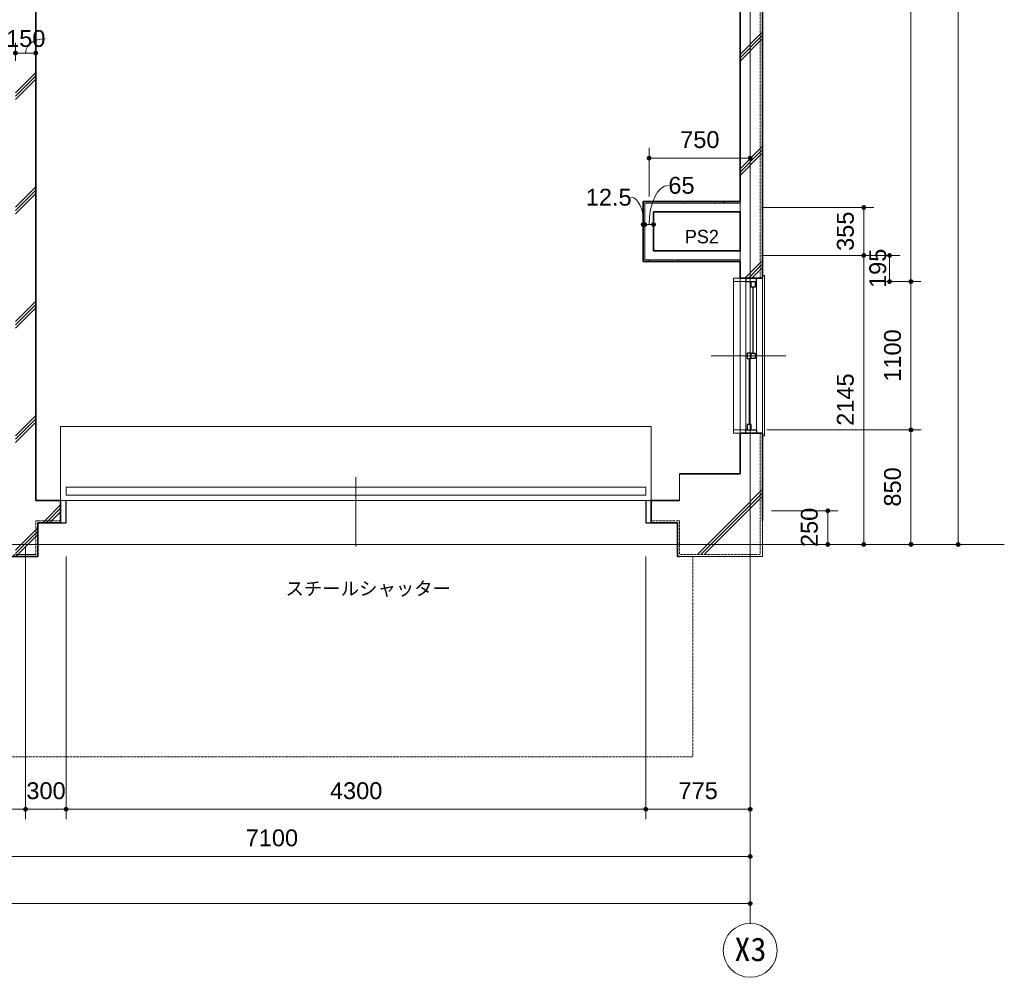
# Model space of a CAD drawing. Header units: millimetres. Extents: x -6159 to 97970, y -8550 to 14941.
# Tile 4 of 37: x 2674 to 9978, y -8139 to -1033. Entities that reach past the tile are written whole.
import ezdxf

# ---------------------------------------------------------------- set-up
doc = ezdxf.new("R2010")
doc.units = ezdxf.units.MM
doc.linetypes.add('1TS06', pattern=[31.5, 30, -0.75, 0, -0.75])
doc.linetypes.add('HA02', pattern=[2.25, 1.5, -0.75])
for name, color, linetype, lineweight in [('A-ANNO-DIMS', 211, 'Continuous', 9), ('A-ANNO-DIMS-50', 211, 'Continuous', 9), ('A-AREA-IDEN', 2, 'Continuous', 9), ('A-DETL-HDLN', 90, 'HA02', 18), ('A-DETL-THIN', 151, 'Continuous', 18), ('A-DOOR', 31, 'Continuous', 18), ('A-DOOR-FRAM', 31, 'Continuous', 25), ('A-GLAZ', 151, 'Continuous', 18), ('A-WALL', 113, 'Continuous', 18), ('A-WALL-PATT', 111, 'Continuous', 35), ('G-ANNO-TEXT', 231, 'Continuous', 9), ('S-GRID', 1, 'Continuous', 9), ('S-GRID-IDEN', 1, 'Continuous', 9)]:
    doc.layers.add(name, color=color, linetype=linetype, lineweight=lineweight)
doc.styles.add('Arial', font='arial.ttf', dxfattribs={"height": 125})
doc.styles.add('Microsoft YaHei', font='Microsoft YaHei.ttf', dxfattribs={"height": 100})
doc.styles.add('MS UI Gothic', font='MS UI Gothic.ttf', dxfattribs={"height": 100})
doc.styles.add('ＭＳ ゴシック', font='MS Gothic.ttf', dxfattribs={"height": 175})
doc.dimstyles.new('点線_-_2_5_mm', dxfattribs={"dimscale": 304.8, "dimtxt": 127.532425, "dimasz": 0.328084, "dimexe": 0.246063, "dimexo": 0.246063, "dimgap": 0.123031, "dimtad": 1, "dimdec": 1, "dimrnd": 0.1, "dimdsep": 46, "dimtxsty": 'Arial', "dimblk1": 'DOTSMALL', "dimblk2": 'DOTSMALL', "dimsah": 1, "dimcen": 0.09, "dimazin": 0, "dimtfac": 1, "dimtdec": 4, "dimtix": 1, "dimtmove": 0, "dimatfit": 3, "dimfxl": 1, "dimtvp": 1, "dimtolj": 1, "dimtzin": 0, "dimarcsym": 2})
doc.dimstyles.new('点線_-_2_5_mm_1', dxfattribs={"dimscale": 304.8, "dimtxt": 127.532425, "dimasz": 0.328084, "dimexe": 0.246063, "dimexo": 0.246063, "dimgap": 0.123031, "dimtad": 1, "dimdec": 1, "dimrnd": 0.1, "dimdsep": 46, "dimtxsty": 'Arial', "dimblk1": 'DOTSMALL', "dimblk2": 'DOTSMALL', "dimsah": 1, "dimcen": 0.09, "dimazin": 0, "dimtfac": 1, "dimtdec": 4, "dimtix": 1, "dimtmove": 2, "dimatfit": 3, "dimfxl": 1, "dimtvp": 1, "dimtolj": 1, "dimtzin": 0, "dimarcsym": 2})
doc.dimstyles.new('点線_-_2_5_mm_2', dxfattribs={"dimscale": 304.8, "dimtxt": 127.532425, "dimasz": 0.328084, "dimexe": 0.246063, "dimexo": 0.246063, "dimgap": 0.123031, "dimtad": 1, "dimdec": 1, "dimrnd": 0.1, "dimdsep": 46, "dimtxsty": 'Arial', "dimblk1": 'DOTSMALL', "dimblk2": 'DOTSMALL', "dimsah": 1, "dimcen": 0.09, "dimazin": 0, "dimtfac": 1, "dimtdec": 4, "dimtix": 1, "dimtmove": 1, "dimatfit": 3, "dimfxl": 1, "dimtvp": 1, "dimtolj": 1, "dimtzin": 0, "dimarcsym": 2})
pattern_1 = [(45, (0, 0), (-424.264, 424.264), []), (45, (25, 0), (-424.264, 424.264), []), (45, (-25, 0), (-424.264, 424.264), [])]
pattern_2 = [(0, (0, 0), (406.4, 101.6), [16.764, -288.036, 16.764, -288.036, -1625.6]), (0, (0, 0), (406.4, 101.6), [-609.6, 16.764, -592.836, 16.764, -288.036, -711.2]), (0, (0, 0), (406.4, 101.6), [-1524, 16.764, -186.436, 16.764, -491.236]), (120, (152.4, 50.8), (-291.1882, 301.1527), [16.764, -288.036, 16.764, -288.036, -1625.6]), (120, (152.4, 50.8), (-291.1882, 301.1527), [-609.6, 16.764, -592.836, 16.764, -288.036, -711.2]), (120, (152.4, 50.8), (-291.1882, 301.1527), [-1524, 16.764, -186.436, 16.764, -491.236]), (240, (203.2, 254), (-115.2118, -402.7527), [16.764, -288.036, 16.764, -288.036, -1625.6]), (240, (203.2, 254), (-115.2118, -402.7527), [-609.6, 16.764, -592.836, 16.764, -288.036, -711.2]), (240, (203.2, 254), (-115.2118, -402.7527), [-1524, 16.764, -186.436, 16.764, -491.236])]

# ---------------------------------------------------------------- blocks, each defined once
blk = doc.blocks.new('引違い腰窓_2枚 - W1100H1200-523107-印刷用1FL')
at = {"layer": 'A-GLAZ'}
for p, q in [((0, 257.5), (0, -297.5)), ((-595, 97.5), (595, 97.5)), ((-595, 82.5), (-595, 97.5)), ((595, 97.5), (595, 82.5)), ((-550, 40), (550, 40)), ((-575, -40), (-575, -132.5)), ((-550, -40), (550, -40)), ((-550, -132.5), (-550, -40)), ((550, -40), (550, -132.5)), ((575, -132.5), (575, -40)), ((-550, -132.5), (-575, -132.5)), ((-575, -132.5), (-550, -132.5)), ((550, -132.5), (-550, -132.5)), ((550, -132.5), (575, -132.5))]:
    blk.add_line(p, q, dxfattribs=at)
at = {"layer": 'A-GLAZ', "lineweight": 25}
for p, q in [((-575, 40), (-575, -40)), ((-550, 40), (-575, 40)), ((-550, -40), (-550, 40)), ((-550, 30), (-510, 30)), ((-510, 0), (-550, 0)), ((-510, 30), (-510, 0)), ((-20, 15), (-510, 15)), ((-20, 0), (-20, 30)), ((-20, 30), (20, 30)), ((-20, 0), (-20, -30)), ((20, 0), (-20, 0)), ((20, 30), (20, 0)), ((20, -30), (20, 0)), ((510, 0), (510, -30)), ((550, 0), (510, 0)), ((550, -40), (550, 40)), ((550, 40), (575, 40)), ((575, 40), (575, -40)), ((-575, -40), (-550, -40)), ((-20, -30), (20, -30)), ((20, -15), (510, -15)), ((510, -30), (550, -30)), ((575, -40), (550, -40))]:
    blk.add_line(p, q, dxfattribs=at)
blk = doc.blocks.new('シャッター - W4300H2235-674949-印刷用1FL')
at = {"layer": 'A-DOOR'}
for p, q in [((-2190, 632.5), (-2190, 82.5)), ((2190, 632.5), (-2190, 632.5)), ((2190, 632.5), (2190, 82.5)), ((0, 257.5), (0, -257.5)), ((-2150, 182.5), (-2150, 122.5)), ((2150, 182.5), (-2150, 182.5)), ((2150, 122.5), (2150, 182.5)), ((2190, 82.5), (-2190, 82.5)), ((-2150, 122.5), (2150, 122.5))]:
    blk.add_line(p, q, dxfattribs=at)
at = {"layer": 'A-DOOR-FRAM'}
for p, q in [((-2150, -82.5), (-2150, 82.5)), ((2150, 82.5), (2150, -82.5)), ((-2190, -82.5), (-2150, -82.5)), ((2150, -82.5), (2190, -82.5))]:
    blk.add_line(p, q, dxfattribs=at)
blk = doc.blocks.new('通芯 - 円 8mm-600091-印刷用1FL')
at = {"layer": 'S-GRID-IDEN'}
blk.add_circle((0, 0), 4, dxfattribs=at)
blk = doc.blocks.new('DIMBLOCK2-印刷用1FL')
at = {"layer": 'A-ANNO-DIMS-50', "lineweight": 35}
h = blk.add_hatch(color=256, dxfattribs=at)
edge = h.paths.add_edge_path()
edge.add_arc((993.2, -7241.1), 12.5, 0, 360)
h = blk.add_hatch(color=256, dxfattribs=at)
edge = h.paths.add_edge_path()
edge.add_arc((8093.2, -7241.1), 12.5, 0, 360)
at = {"layer": 'A-ANNO-DIMS-50'}
for p, q in [((993.2, -7241.1), (993.2, -7166.1)), ((8093.2, -7241.1), (8093.2, -7166.1)), ((993.2, -7241.1), (8093.2, -7241.1)), ((993.2, -7241.1), (993.2, -7298.4)), ((8093.2, -7241.1), (8093.2, -7298.4))]:
    blk.add_line(p, q, dxfattribs=at)
at = {"layer": 'A-ANNO-DIMS-50', "lineweight": 35}
for centre in [(993.2, -7241.1), (8093.2, -7241.1)]:
    blk.add_circle(centre, 12.5, dxfattribs=at)
at = {"layer": 'A-ANNO-DIMS-50', "color": 0, "insert": (4351, -7041.3), "char_height": 125, "width": 461.471, "attachment_point": 1, "line_spacing_factor": 0.941778, "style": 'Arial'}
blk.add_mtext('7100', dxfattribs=at)
blk = doc.blocks.new('_DotSmall')
at = {"color": 0, "linetype": 'ByBlock', "const_width": 0.5}
blk.add_lwpolyline([(-0.0625, 0, 1), (0.0625, 0, 1)], format="xyb", close=True, dxfattribs=at)
blk = doc.blocks.new('DIMBLOCK3-印刷用1FL')
at = {"layer": 'A-ANNO-DIMS-50', "lineweight": 35}
h = blk.add_hatch(color=256, dxfattribs=at)
edge = h.paths.add_edge_path()
edge.add_arc((-3706.8, -7591.1), 12.5, 0, 360)
h = blk.add_hatch(color=256, dxfattribs=at)
edge = h.paths.add_edge_path()
edge.add_arc((8093.2, -7591.1), 12.5, 0, 360)
at = {"layer": 'A-ANNO-DIMS-50'}
for p, q in [((-3706.8, -7591.1), (-3706.8, -7516.1)), ((8093.2, -7591.1), (8093.2, -7516.1)), ((-3706.8, -7591.1), (8093.2, -7591.1)), ((-3706.8, -7591.1), (-3706.8, -7648.4)), ((8093.2, -7591.1), (8093.2, -7648.4))]:
    blk.add_line(p, q, dxfattribs=at)
at = {"layer": 'A-ANNO-DIMS-50', "lineweight": 35}
for centre in [(-3706.8, -7591.1), (8093.2, -7591.1)]:
    blk.add_circle(centre, 12.5, dxfattribs=at)
at = {"layer": 'A-ANNO-DIMS-50', "color": 0, "insert": (1952.9, -7391.3), "char_height": 125, "width": 576.839, "attachment_point": 1, "line_spacing_factor": 0.941778, "style": 'Arial'}
blk.add_mtext('11800', dxfattribs=at)
blk = doc.blocks.new('DIMBLOCK13-印刷用1FL')
at = {"layer": 'A-ANNO-DIMS-50', "lineweight": 35}
h = blk.add_hatch(color=256, dxfattribs=at)
edge = h.paths.add_edge_path()
edge.add_arc((9127.1, -2781.4), 12.5, 0, 360)
h = blk.add_hatch(color=256, dxfattribs=at)
edge = h.paths.add_edge_path()
edge.add_arc((9127.1, -2976.4), 12.5, 0, 360)
at = {"layer": 'A-ANNO-DIMS-50'}
for p, q in [((9127.1, -2781.4), (8175.7, -2781.4)), ((9127.1, -2781.4), (9127.1, -2976.4)), ((9127.1, -2781.4), (9202.1, -2781.4)), ((9127.1, -2976.4), (8984.8, -2976.4)), ((9127.1, -2976.4), (9202.1, -2976.4))]:
    blk.add_line(p, q, dxfattribs=at)
at = {"layer": 'A-ANNO-DIMS-50', "lineweight": 35}
for centre in [(9127.1, -2781.4), (9127.1, -2976.4)]:
    blk.add_circle(centre, 12.5, dxfattribs=at)
at = {"layer": 'A-ANNO-DIMS-50', "color": 0, "insert": (8976.5, -3023.1), "char_height": 125, "width": 346.103, "attachment_point": 1, "rotation": 90, "line_spacing_factor": 0.941778, "style": 'Arial'}
blk.add_mtext('195', dxfattribs=at)
blk = doc.blocks.new('DIMBLOCK14-印刷用1FL')
at = {"layer": 'A-ANNO-DIMS-50', "lineweight": 35}
h = blk.add_hatch(color=256, dxfattribs=at)
edge = h.paths.add_edge_path()
edge.add_arc((7343.2, -2059.6), 12.5, 0, 360)
h = blk.add_hatch(color=256, dxfattribs=at)
edge = h.paths.add_edge_path()
edge.add_arc((8093.2, -2059.6), 12.5, 0, 360)
at = {"layer": 'A-ANNO-DIMS-50'}
for p, q in [((7343.2, -2059.6), (7343.2, -1984.6)), ((8093.2, -2059.6), (8093.2, -1984.6)), ((7343.2, -2059.6), (8093.2, -2059.6)), ((7343.2, -2059.6), (7343.2, -2345.1)), ((8093.2, -2059.6), (8093.2, -2117))]:
    blk.add_line(p, q, dxfattribs=at)
at = {"layer": 'A-ANNO-DIMS-50', "lineweight": 35}
for centre in [(7343.2, -2059.6), (8093.2, -2059.6)]:
    blk.add_circle(centre, 12.5, dxfattribs=at)
at = {"layer": 'A-ANNO-DIMS-50', "color": 0, "insert": (7574, -1859.9), "char_height": 125, "width": 346.103, "attachment_point": 1, "line_spacing_factor": 0.941778, "style": 'Arial'}
blk.add_mtext('750', dxfattribs=at)
blk = doc.blocks.new('DIMBLOCK18-印刷用1FL')
at = {"layer": 'A-ANNO-DIMS-50', "lineweight": 35}
h = blk.add_hatch(color=256, dxfattribs=at)
edge = h.paths.add_edge_path()
edge.add_arc((8668.4, -4676.4), 12.5, 0, 360)
h = blk.add_hatch(color=256, dxfattribs=at)
edge = h.paths.add_edge_path()
edge.add_arc((8668.4, -4926.4), 12.5, 0, 360)
at = {"layer": 'A-ANNO-DIMS-50'}
for p, q in [((8668.4, -4676.4), (8250.7, -4676.4)), ((8668.4, -4676.4), (8668.4, -4926.4)), ((8668.4, -4676.4), (8743.4, -4676.4)), ((8668.4, -4926.4), (8611.1, -4926.4)), ((8668.4, -4926.4), (8743.4, -4926.4))]:
    blk.add_line(p, q, dxfattribs=at)
at = {"layer": 'A-ANNO-DIMS-50', "lineweight": 35}
for centre in [(8668.4, -4676.4), (8668.4, -4926.4)]:
    blk.add_circle(centre, 12.5, dxfattribs=at)
at = {"layer": 'A-ANNO-DIMS-50', "color": 0, "insert": (8468.6, -4945.6), "char_height": 125, "width": 346.103, "attachment_point": 1, "rotation": 90, "line_spacing_factor": 0.941778, "style": 'Arial'}
blk.add_mtext('250', dxfattribs=at)
blk = doc.blocks.new('DIMBLOCK26-印刷用1FL')
at = {"layer": 'A-ANNO-DIMS-50', "lineweight": 35}
h = blk.add_hatch(color=256, dxfattribs=at)
edge = h.paths.add_edge_path()
edge.add_arc((9285.8, 1523.6), 12.5, 0, 360)
h = blk.add_hatch(color=256, dxfattribs=at)
edge = h.paths.add_edge_path()
edge.add_arc((9285.8, -2976.4), 12.5, 0, 360)
at = {"layer": 'A-ANNO-DIMS-50'}
for p, q in [((9285.8, 1523.6), (8215.7, 1523.6)), ((9285.8, 1523.6), (9285.8, -2976.4)), ((9285.8, 1523.6), (9360.8, 1523.6)), ((9285.8, -2976.4), (8984.8, -2976.4)), ((9285.8, -2976.4), (9360.8, -2976.4))]:
    blk.add_line(p, q, dxfattribs=at)
at = {"layer": 'A-ANNO-DIMS-50', "lineweight": 35}
for centre in [(9285.8, 1523.6), (9285.8, -2976.4)]:
    blk.add_circle(centre, 12.5, dxfattribs=at)
at = {"layer": 'A-ANNO-DIMS-50', "color": 0, "insert": (9086.1, -918.7), "char_height": 125, "width": 461.471, "attachment_point": 1, "rotation": 90, "line_spacing_factor": 0.941778, "style": 'Arial'}
blk.add_mtext('4500', dxfattribs=at)
blk = doc.blocks.new('DIMBLOCK27-印刷用1FL')
at = {"layer": 'A-ANNO-DIMS-50', "lineweight": 35}
h = blk.add_hatch(color=256, dxfattribs=at)
edge = h.paths.add_edge_path()
edge.add_arc((9285.8, -2976.4), 12.5, 0, 360)
h = blk.add_hatch(color=256, dxfattribs=at)
edge = h.paths.add_edge_path()
edge.add_arc((9285.8, -4076.4), 12.5, 0, 360)
at = {"layer": 'A-ANNO-DIMS-50'}
for p, q in [((9285.8, -2976.4), (8984.8, -2976.4)), ((9285.8, -2976.4), (9285.8, -4076.4)), ((9285.8, -2976.4), (9360.8, -2976.4)), ((9285.8, -4076.4), (8215.7, -4076.4)), ((9285.8, -4076.4), (9360.8, -4076.4))]:
    blk.add_line(p, q, dxfattribs=at)
at = {"layer": 'A-ANNO-DIMS-50', "lineweight": 35}
for centre in [(9285.8, -2976.4), (9285.8, -4076.4)]:
    blk.add_circle(centre, 12.5, dxfattribs=at)
at = {"layer": 'A-ANNO-DIMS-50', "color": 0, "insert": (9086.1, -3718.7), "char_height": 125, "width": 461.471, "attachment_point": 1, "rotation": 90, "line_spacing_factor": 0.941778, "style": 'Arial'}
blk.add_mtext('1100', dxfattribs=at)
blk = doc.blocks.new('DIMBLOCK28-印刷用1FL')
at = {"layer": 'A-ANNO-DIMS-50', "lineweight": 35}
h = blk.add_hatch(color=256, dxfattribs=at)
edge = h.paths.add_edge_path()
edge.add_arc((9285.8, -4076.4), 12.5, 0, 360)
h = blk.add_hatch(color=256, dxfattribs=at)
edge = h.paths.add_edge_path()
edge.add_arc((9285.8, -4926.4), 12.5, 0, 360)
at = {"layer": 'A-ANNO-DIMS-50'}
for p, q in [((9285.8, -4076.4), (8215.7, -4076.4)), ((9285.8, -4076.4), (9285.8, -4926.4)), ((9285.8, -4076.4), (9360.8, -4076.4)), ((9285.8, -4926.4), (9228.5, -4926.4)), ((9285.8, -4926.4), (9360.8, -4926.4))]:
    blk.add_line(p, q, dxfattribs=at)
at = {"layer": 'A-ANNO-DIMS-50', "lineweight": 35}
for centre in [(9285.8, -4076.4), (9285.8, -4926.4)]:
    blk.add_circle(centre, 12.5, dxfattribs=at)
at = {"layer": 'A-ANNO-DIMS-50', "color": 0, "insert": (9086.1, -4645.6), "char_height": 125, "width": 346.103, "attachment_point": 1, "rotation": 90, "line_spacing_factor": 0.941778, "style": 'Arial'}
blk.add_mtext('850', dxfattribs=at)
blk = doc.blocks.new('DIMBLOCK29-印刷用1FL')
at = {"layer": 'A-ANNO-DIMS-50', "lineweight": 35}
h = blk.add_hatch(color=256, dxfattribs=at)
edge = h.paths.add_edge_path()
edge.add_arc((9635.8, 3473.6), 12.5, 0, 360)
h = blk.add_hatch(color=256, dxfattribs=at)
edge = h.paths.add_edge_path()
edge.add_arc((9635.8, -4926.4), 12.5, 0, 360)
at = {"layer": 'A-ANNO-DIMS-50'}
for p, q in [((9635.8, 3473.6), (9578.5, 3473.6)), ((9635.8, 3473.6), (9635.8, -4926.4)), ((9635.8, 3473.6), (9710.8, 3473.6)), ((9635.8, -4926.4), (9578.5, -4926.4)), ((9635.8, -4926.4), (9710.8, -4926.4))]:
    blk.add_line(p, q, dxfattribs=at)
at = {"layer": 'A-ANNO-DIMS-50', "lineweight": 35}
for centre in [(9635.8, 3473.6), (9635.8, -4926.4)]:
    blk.add_circle(centre, 12.5, dxfattribs=at)
at = {"layer": 'A-ANNO-DIMS-50', "color": 0, "insert": (9436.1, -918.7), "char_height": 125, "width": 461.471, "attachment_point": 1, "rotation": 90, "line_spacing_factor": 0.941778, "style": 'Arial'}
blk.add_mtext('8400', dxfattribs=at)
blk = doc.blocks.new('DIMBLOCK36-印刷用1FL')
at = {"layer": 'A-ANNO-DIMS-50', "lineweight": 35}
h = blk.add_hatch(color=256, dxfattribs=at)
edge = h.paths.add_edge_path()
edge.add_arc((2643.2, -1279.9), 12.5, 0, 360)
h = blk.add_hatch(color=256, dxfattribs=at)
edge = h.paths.add_edge_path()
edge.add_arc((2793.2, -1279.9), 12.5, 0, 360)
at = {"layer": 'A-ANNO-DIMS-50'}
for p, q in [((2643.2, -1279.9), (2643.2, -1204.9)), ((2793.2, -1279.9), (2793.2, -1204.9)), ((2643.2, -1279.9), (2793.2, -1279.9)), ((2643.2, -1279.9), (2643.2, -1337.2)), ((2793.2, -1279.9), (2793.2, -1337.2))]:
    blk.add_line(p, q, dxfattribs=at)
at = {"layer": 'A-ANNO-DIMS-50', "lineweight": 35}
for centre in [(2643.2, -1279.9), (2793.2, -1279.9)]:
    blk.add_circle(centre, 12.5, dxfattribs=at)
at = {"layer": 'A-ANNO-DIMS-50'}
blk.add_ellipse((2862.4, -1279.9), major_axis=(144.2, 0), ratio=0.734582, start_param=1.570796, end_param=3.141593, dxfattribs=at)
at = {"layer": 'A-ANNO-DIMS-50', "color": 0, "insert": (2574, -1109.8), "char_height": 125, "width": 346.103, "attachment_point": 1, "line_spacing_factor": 0.941778, "style": 'Arial'}
blk.add_mtext('150', dxfattribs=at)
blk = doc.blocks.new('DIMBLOCK37-印刷用1FL')
at = {"layer": 'A-ANNO-DIMS-50', "lineweight": 35}
h = blk.add_hatch(color=256, dxfattribs=at)
edge = h.paths.add_edge_path()
edge.add_arc((7298.2, -2552.9), 12.5, 0, 360)
h = blk.add_hatch(color=256, dxfattribs=at)
edge = h.paths.add_edge_path()
edge.add_arc((7310.7, -2552.9), 12.5, 0, 360)
at = {"layer": 'A-ANNO-DIMS-50'}
for p, q in [((7298.2, -2552.9), (7298.2, -2477.9)), ((7310.7, -2552.9), (7310.7, -2477.9)), ((7298.2, -2552.9), (7310.7, -2552.9)), ((7298.2, -2552.9), (7298.2, -2610.2)), ((7310.7, -2552.9), (7310.7, -2610.2))]:
    blk.add_line(p, q, dxfattribs=at)
at = {"layer": 'A-ANNO-DIMS-50', "lineweight": 35}
for centre in [(7298.2, -2552.9), (7310.7, -2552.9)]:
    blk.add_circle(centre, 12.5, dxfattribs=at)
at = {"layer": 'A-ANNO-DIMS-50'}
blk.add_ellipse((7211.1, -2552.9), major_axis=(0, 201.3), ratio=0.463645, start_param=4.712389, end_param=6.283185, dxfattribs=at)
at = {"layer": 'A-ANNO-DIMS-50', "color": 0, "insert": (6873.7, -2287.4), "char_height": 125, "width": 404.965, "attachment_point": 1, "line_spacing_factor": 0.941778, "style": 'Arial'}
blk.add_mtext('12.5', dxfattribs=at)
blk = doc.blocks.new('DIMBLOCK38-印刷用1FL')
at = {"layer": 'A-ANNO-DIMS-50', "lineweight": 35}
h = blk.add_hatch(color=256, dxfattribs=at)
edge = h.paths.add_edge_path()
edge.add_arc((7310.7, -2552.9), 12.5, 0, 360)
h = blk.add_hatch(color=256, dxfattribs=at)
edge = h.paths.add_edge_path()
edge.add_arc((7375.7, -2552.9), 12.5, 0, 360)
at = {"layer": 'A-ANNO-DIMS-50'}
for p, q in [((7310.7, -2552.9), (7310.7, -2477.9)), ((7375.7, -2552.9), (7375.7, -2477.9)), ((7310.7, -2552.9), (7375.7, -2552.9)), ((7310.7, -2552.9), (7310.7, -2610.2)), ((7375.7, -2552.9), (7375.7, -2610.2))]:
    blk.add_line(p, q, dxfattribs=at)
at = {"layer": 'A-ANNO-DIMS-50', "lineweight": 35}
for centre in [(7310.7, -2552.9), (7375.7, -2552.9)]:
    blk.add_circle(centre, 12.5, dxfattribs=at)
at = {"layer": 'A-ANNO-DIMS-50'}
blk.add_ellipse((7486.1, -2552.9), major_axis=(0, 289.7), ratio=0.493203, start_param=0, end_param=1.570796, dxfattribs=at)
at = {"layer": 'A-ANNO-DIMS-50', "color": 0, "insert": (7486.1, -2199.1), "char_height": 125, "width": 230.736, "attachment_point": 1, "line_spacing_factor": 0.941778, "style": 'Arial'}
blk.add_mtext('65', dxfattribs=at)
blk = doc.blocks.new('DIMBLOCK48-印刷用1FL')
at = {"layer": 'A-ANNO-DIMS-50', "lineweight": 35}
h = blk.add_hatch(color=256, dxfattribs=at)
edge = h.paths.add_edge_path()
edge.add_arc((993.2, -6891.1), 12.5, 0, 360)
h = blk.add_hatch(color=256, dxfattribs=at)
edge = h.paths.add_edge_path()
edge.add_arc((2718.2, -6891.1), 12.5, 0, 360)
at = {"layer": 'A-ANNO-DIMS-50'}
for p, q in [((2718.2, -6891.1), (2718.2, -4947.5)), ((993.2, -6891.1), (993.2, -6816.1)), ((993.2, -6891.1), (2718.2, -6891.1)), ((993.2, -6891.1), (993.2, -6948.4)), ((2718.2, -6891.1), (2718.2, -6966.1))]:
    blk.add_line(p, q, dxfattribs=at)
at = {"layer": 'A-ANNO-DIMS-50', "lineweight": 35}
for centre in [(993.2, -6891.1), (2718.2, -6891.1)]:
    blk.add_circle(centre, 12.5, dxfattribs=at)
at = {"layer": 'A-ANNO-DIMS-50', "color": 0, "insert": (1663.5, -6691.3), "char_height": 125, "width": 461.471, "attachment_point": 1, "line_spacing_factor": 0.941778, "style": 'Arial'}
blk.add_mtext('1725', dxfattribs=at)
blk = doc.blocks.new('DIMBLOCK49-印刷用1FL')
at = {"layer": 'A-ANNO-DIMS-50', "lineweight": 35}
h = blk.add_hatch(color=256, dxfattribs=at)
edge = h.paths.add_edge_path()
edge.add_arc((2718.2, -6891.1), 12.5, 0, 360)
h = blk.add_hatch(color=256, dxfattribs=at)
edge = h.paths.add_edge_path()
edge.add_arc((3018.2, -6891.1), 12.5, 0, 360)
at = {"layer": 'A-ANNO-DIMS-50'}
for p, q in [((2718.2, -6891.1), (2718.2, -4947.5)), ((3018.2, -6891.1), (3018.2, -5016.4)), ((2718.2, -6891.1), (3018.2, -6891.1)), ((2718.2, -6891.1), (2718.2, -6966.1)), ((3018.2, -6891.1), (3018.2, -6966.1))]:
    blk.add_line(p, q, dxfattribs=at)
at = {"layer": 'A-ANNO-DIMS-50', "lineweight": 35}
for centre in [(2718.2, -6891.1), (3018.2, -6891.1)]:
    blk.add_circle(centre, 12.5, dxfattribs=at)
at = {"layer": 'A-ANNO-DIMS-50', "color": 0, "insert": (2724, -6691.3), "char_height": 125, "width": 346.103, "attachment_point": 1, "line_spacing_factor": 0.941778, "style": 'Arial'}
blk.add_mtext('300', dxfattribs=at)
blk = doc.blocks.new('DIMBLOCK50-印刷用1FL')
at = {"layer": 'A-ANNO-DIMS-50', "lineweight": 35}
h = blk.add_hatch(color=256, dxfattribs=at)
edge = h.paths.add_edge_path()
edge.add_arc((3018.2, -6891.1), 12.5, 0, 360)
h = blk.add_hatch(color=256, dxfattribs=at)
edge = h.paths.add_edge_path()
edge.add_arc((7318.2, -6891.1), 12.5, 0, 360)
at = {"layer": 'A-ANNO-DIMS-50'}
for p, q in [((3018.2, -6891.1), (3018.2, -5016.4)), ((7318.2, -6891.1), (7318.2, -5016.4)), ((3018.2, -6891.1), (7318.2, -6891.1)), ((3018.2, -6891.1), (3018.2, -6966.1)), ((7318.2, -6891.1), (7318.2, -6966.1))]:
    blk.add_line(p, q, dxfattribs=at)
at = {"layer": 'A-ANNO-DIMS-50', "lineweight": 35}
for centre in [(3018.2, -6891.1), (7318.2, -6891.1)]:
    blk.add_circle(centre, 12.5, dxfattribs=at)
at = {"layer": 'A-ANNO-DIMS-50', "color": 0, "insert": (4976, -6691.3), "char_height": 125, "width": 461.471, "attachment_point": 1, "line_spacing_factor": 0.941778, "style": 'Arial'}
blk.add_mtext('4300', dxfattribs=at)
blk = doc.blocks.new('DIMBLOCK51-印刷用1FL')
at = {"layer": 'A-ANNO-DIMS-50', "lineweight": 35}
h = blk.add_hatch(color=256, dxfattribs=at)
edge = h.paths.add_edge_path()
edge.add_arc((7318.2, -6891.1), 12.5, 0, 360)
h = blk.add_hatch(color=256, dxfattribs=at)
edge = h.paths.add_edge_path()
edge.add_arc((8093.2, -6891.1), 12.5, 0, 360)
at = {"layer": 'A-ANNO-DIMS-50'}
for p, q in [((7318.2, -6891.1), (7318.2, -5016.4)), ((8093.2, -6891.1), (8093.2, -6816.1)), ((7318.2, -6891.1), (8093.2, -6891.1)), ((7318.2, -6891.1), (7318.2, -6966.1)), ((8093.2, -6891.1), (8093.2, -6948.4))]:
    blk.add_line(p, q, dxfattribs=at)
at = {"layer": 'A-ANNO-DIMS-50', "lineweight": 35}
for centre in [(7318.2, -6891.1), (8093.2, -6891.1)]:
    blk.add_circle(centre, 12.5, dxfattribs=at)
at = {"layer": 'A-ANNO-DIMS-50', "color": 0, "insert": (7561.5, -6691.3), "char_height": 125, "width": 346.103, "attachment_point": 1, "line_spacing_factor": 0.941778, "style": 'Arial'}
blk.add_mtext('775', dxfattribs=at)
blk = doc.blocks.new('DIMBLOCK52-印刷用1FL')
at = {"layer": 'A-ANNO-DIMS-50', "lineweight": 35}
h = blk.add_hatch(color=256, dxfattribs=at)
edge = h.paths.add_edge_path()
edge.add_arc((8935.8, -2426.4), 12.5, 0, 360)
h = blk.add_hatch(color=256, dxfattribs=at)
edge = h.paths.add_edge_path()
edge.add_arc((8935.8, -2781.4), 12.5, 0, 360)
at = {"layer": 'A-ANNO-DIMS-50'}
for p, q in [((8935.8, -2426.4), (8175.7, -2426.4)), ((8935.8, -2426.4), (8935.8, -2781.4)), ((8935.8, -2426.4), (9010.8, -2426.4)), ((8935.8, -2781.4), (8175.7, -2781.4)), ((8935.8, -2781.4), (9010.8, -2781.4))]:
    blk.add_line(p, q, dxfattribs=at)
at = {"layer": 'A-ANNO-DIMS-50', "lineweight": 35}
for centre in [(8935.8, -2426.4), (8935.8, -2781.4)]:
    blk.add_circle(centre, 12.5, dxfattribs=at)
at = {"layer": 'A-ANNO-DIMS-50', "color": 0, "insert": (8736.1, -2748.1), "char_height": 125, "width": 346.103, "attachment_point": 1, "rotation": 90, "line_spacing_factor": 0.941778, "style": 'Arial'}
blk.add_mtext('355', dxfattribs=at)
blk = doc.blocks.new('DIMBLOCK53-印刷用1FL')
at = {"layer": 'A-ANNO-DIMS-50', "lineweight": 35}
h = blk.add_hatch(color=256, dxfattribs=at)
edge = h.paths.add_edge_path()
edge.add_arc((8935.8, -2781.4), 12.5, 0, 360)
h = blk.add_hatch(color=256, dxfattribs=at)
edge = h.paths.add_edge_path()
edge.add_arc((8935.8, -4926.4), 12.5, 0, 360)
at = {"layer": 'A-ANNO-DIMS-50'}
for p, q in [((8935.8, -2781.4), (8175.7, -2781.4)), ((8935.8, -2781.4), (8935.8, -4926.4)), ((8935.8, -2781.4), (9010.8, -2781.4)), ((8935.8, -4926.4), (8878.5, -4926.4)), ((8935.8, -4926.4), (9010.8, -4926.4))]:
    blk.add_line(p, q, dxfattribs=at)
at = {"layer": 'A-ANNO-DIMS-50', "lineweight": 35}
for centre in [(8935.8, -2781.4), (8935.8, -4926.4)]:
    blk.add_circle(centre, 12.5, dxfattribs=at)
at = {"layer": 'A-ANNO-DIMS-50', "color": 0, "insert": (8736.1, -4046.2), "char_height": 125, "width": 461.471, "attachment_point": 1, "rotation": 90, "line_spacing_factor": 0.941778, "style": 'Arial'}
blk.add_mtext('2145', dxfattribs=at)

msp = doc.modelspace()

# ---------------------------------------------------------------- hatches: boundary and pattern name
at = {"layer": 'A-WALL-PATT', "lineweight": 18}
h = msp.add_hatch(dxfattribs=at)
h.set_pattern_fill('FP_1', color=256, style=0, pattern_type=2)
h.set_pattern_definition(pattern_1)
h.paths.add_polyline_path([(8168.23, -4751.4), (8183.23, -4751.4), (8183.23, -4101.4), (8168.23, -4101.4)])
h.paths.add_polyline_path([(8168.23, -2951.4), (8183.23, -2951.4), (8183.23, 1498.6), (8168.23, 1498.6), (8168.23, -2822.03)])
h.paths.add_polyline_path([(8183.23, 2648.6), (8183.23, 3548.6), (8168.23, 3548.6), (8168.23, 2648.6)])
h = msp.add_hatch(dxfattribs=at)
h.set_pattern_fill('FP_1', color=256, style=0, pattern_type=2)
h.set_pattern_definition(pattern_1)
h.paths.add_polyline_path([(2793.23, -4601.4), (2793.23, 3398.6), (2643.23, 3398.6), (2643.23, -4601.4)])
h = msp.add_hatch(dxfattribs=at)
h.set_pattern_fill('FP_1', color=256, style=0, pattern_type=2)
h.set_pattern_definition(pattern_1)
h.paths.add_polyline_path([(8168.23, -4751.4), (8168.23, -4101.4), (8018.23, -4101.4), (8018.23, -4751.4)])
h.paths.add_polyline_path([(8168.23, -2951.4), (8168.23, 1498.6), (8018.23, 1498.6), (8018.23, -2951.4)])
h.paths.add_polyline_path([(8168.23, 2648.6), (8168.23, 3398.6), (8018.23, 3398.6), (8018.23, 2648.6)])
h = msp.add_hatch(dxfattribs=at)
h.set_pattern_fill('FP_2', color=256, style=0, pattern_type=2)
h.set_pattern_definition(pattern_2)
h.paths.add_polyline_path([(7310.73, -2393.9), (8018.23, -2393.9), (8018.23, -2381.4), (7298.23, -2381.4), (7298.23, -2393.9)])
h = msp.add_hatch(dxfattribs=at)
h.set_pattern_fill('FP_2', color=256, style=0, pattern_type=2)
h.set_pattern_definition(pattern_2)
h.paths.add_polyline_path([(7375.73, -2826.4), (8018.23, -2826.4), (8018.23, -2813.9), (7310.73, -2813.9), (7310.73, -2826.4)])
h = msp.add_hatch(dxfattribs=at)
h.set_pattern_fill('FP_1', color=256, style=0, pattern_type=2)
h.set_pattern_definition(pattern_1)
h.paths.add_polyline_path([(8168.23, -5001.4), (8168.23, -4751.4), (7568.23, -4751.4), (7568.23, -5001.4)])
h.paths.add_polyline_path([(7568.23, -4601.4), (8018.23, -4601.4), (8018.23, -4401.4), (7568.23, -4401.4)])
h = msp.add_hatch(dxfattribs=at)
h.set_pattern_fill('FP_1', color=256, style=0, pattern_type=2)
h.set_pattern_definition(pattern_1)
h.paths.add_polyline_path([(2643.23, -5001.4), (2793.23, -5001.4), (2793.23, -4601.4), (2643.23, -4601.4), (2643.23, -4851.4)])
h = msp.add_hatch(dxfattribs=at)
h.set_pattern_fill('FP_1', color=256, style=0, pattern_type=2)
h.set_pattern_definition(pattern_1)
h.paths.add_polyline_path([(7358.23, -4751.4), (7568.23, -4751.4), (7568.23, -4601.4), (7358.23, -4601.4)])
h.paths.add_polyline_path([(2793.23, -4751.4), (2978.23, -4751.4), (2978.23, -4601.4), (2793.23, -4601.4)])
h = msp.add_hatch(dxfattribs=at)
h.set_pattern_fill('FP_1', color=256, style=0, pattern_type=2)
h.set_pattern_definition(pattern_1)
h.paths.add_polyline_path([(8018.23, -4751.4), (8018.23, -4601.4), (7568.23, -4601.4), (7568.23, -4751.4)])
h = msp.add_hatch(dxfattribs=at)
h.set_pattern_fill('FP_1', color=256, style=0, pattern_type=2)
h.set_pattern_definition(pattern_1)
h.paths.add_polyline_path([(2808.23, -5016.4), (2808.23, -4751.4), (2793.23, -4751.4), (2793.23, -5016.4)])
h = msp.add_hatch(dxfattribs=at)
h.set_pattern_fill('FP_1', color=256, style=0, pattern_type=2)
h.set_pattern_definition(pattern_1)
h.paths.add_polyline_path([(7553.22, -4766.4), (7553.22, -4751.4), (7358.23, -4751.4), (7358.23, -4766.4)])
h.paths.add_polyline_path([(2808.23, -4766.4), (2978.23, -4766.4), (2978.23, -4751.4), (2808.23, -4751.4)])
h = msp.add_hatch(dxfattribs=at)
h.set_pattern_fill('FP_1', color=256, style=0, pattern_type=2)
h.set_pattern_definition(pattern_1)
h.paths.add_polyline_path([(2643.23, -5016.4), (2793.23, -5016.4), (2793.23, -5001.4), (579.23, -5001.4), (579.23, -5016.4), (1146.52, -5016.4)])
h.paths.add_polyline_path([(-1684.27, -5016.4), (-1272.77, -5016), (-1272.77, -5001.4), (-2191.77, -5001.4), (-2191.77, -5016.4)])
h.paths.add_polyline_path([(-3041.77, -5016.4), (-3041.77, -5001.4), (-3796.77, -5001.4), (-3796.77, -5016.4), (-3608.89, -5016.4)])

# ---------------------------------------------------------------- linework, layer by layer
at = {"layer": 'A-DETL-HDLN'}
for p, q in [((8168.23, -2951.4), (8168.23, 1498.6)), ((8168.23, -4751.4), (8168.23, -4101.4)), ((7568.23, -4401.4), (7568.23, -4601.4)), ((2793.23, -4751.4), (2793.23, -5001.4)), ((2808.23, -4751.4), (2978.23, -4751.4)), ((7358.23, -4751.4), (7568.23, -4751.4)), ((7568.23, -4766.4), (7568.23, -5001.4)), ((8168.23, -5001.4), (8168.23, -4751.4)), ((7568.23, -5001.4), (8168.23, -5001.4)), ((7668.23, -5016.4), (7668.23, -6501.4)), ((7668.23, -6501.4), (-3281.77, -6501.4))]:
    msp.add_line(p, q, dxfattribs=at)
at = {"layer": 'A-DETL-THIN'}
for p, q in [((7568.23, -4601.4), (7568.23, -4401.4)), ((2808.23, -4766.4), (3018.23, -4766.4)), ((8183.23, -4751.4), (8183.23, -5016.4)), ((7568.22, -5016.4), (8183.23, -5016.4))]:
    msp.add_line(p, q, dxfattribs=at)
at = {"layer": 'A-WALL', "lineweight": 35}
for p, q in [((2793.23, -4601.4), (2793.23, 2598.6)), ((8018.23, 1498.6), (8018.23, -2381.4)), ((8183.23, -2951.4), (8183.23, 1498.6)), ((8018.23, -2381.4), (7298.23, -2381.4)), ((7298.23, -2381.4), (7298.23, -2826.4)), ((7375.73, -2458.9), (8018.23, -2458.9)), ((7375.73, -2748.9), (7375.73, -2458.9)), ((8018.23, -2458.9), (8018.23, -2748.9)), ((8018.23, -2748.9), (7375.73, -2748.9)), ((7298.23, -2826.4), (8018.23, -2826.4)), ((8018.23, -2826.4), (8018.23, -2951.4)), ((8018.23, -2951.4), (8183.23, -2951.4)), ((8018.23, -4101.4), (8018.23, -4401.4)), ((8183.23, -4101.4), (8018.23, -4101.4)), ((8183.23, -4751.4), (8183.23, -4101.4)), ((8018.23, -4401.4), (7568.23, -4401.4)), ((2978.23, -4601.4), (2793.23, -4601.4)), ((2978.23, -4766.4), (2978.23, -4601.4)), ((7568.23, -4601.4), (7358.23, -4601.4)), ((7358.23, -4601.4), (7358.23, -4766.4)), ((2808.23, -5016.4), (2808.23, -4766.4)), ((2808.23, -4766.4), (2978.23, -4766.4)), ((7358.23, -4766.4), (7553.22, -4766.4)), ((7553.22, -4766.4), (7553.22, -5016.4)), ((579.23, -5016.4), (2808.23, -5016.4)), ((7553.22, -5016.4), (7568.22, -5016.4))]:
    msp.add_line(p, q, dxfattribs=at)
at = {"layer": 'A-WALL'}
for p, q in [((7310.73, -2393.9), (8018.23, -2393.9)), ((7310.73, -2813.9), (7310.73, -2393.9)), ((8018.23, -2458.9), (8018.23, -2381.4)), ((8018.23, -2826.4), (8018.23, -2748.9)), ((8018.23, -2813.9), (7310.73, -2813.9)), ((8018.23, -4101.4), (8018.23, -2951.4)), ((8183.23, -2951.4), (8183.23, -4101.4)), ((2793.23, -4751.4), (2808.23, -4751.4)), ((7568.23, -4751.4), (7553.22, -4751.4)), ((7568.23, -4751.4), (7568.23, -4766.4)), ((2793.23, -5001.4), (2643.23, -5001.4))]:
    msp.add_line(p, q, dxfattribs=at)
at = {"layer": 'S-GRID', "linetype": '1TS06'}
msp.add_line((8093.23, 5586.53), (8093.23, -7738.61), dxfattribs=at)
at = {"layer": 'S-GRID', "linetype": '1TS06', "lineweight": 18}
msp.add_line((-5751.46, -4926.4), (9977.99, -4926.4), dxfattribs=at)

# ---------------------------------------------------------------- block references
at = {"layer": 'A-DOOR'}
msp.add_blockref('シャッター - W4300H2235-674949-印刷用1FL', (5168.23, -4683.9), dxfattribs=at)
at = {"layer": 'A-GLAZ', "rotation": 269.9999999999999}
msp.add_blockref('引違い腰窓_2枚 - W1100H1200-523107-印刷用1FL', (8100.73, -3526.4), dxfattribs=at)
at = {"layer": 'S-GRID-IDEN', "xscale": 49.99999999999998, "yscale": 49.99999999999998, "zscale": 49.99999999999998, "rotation": 180}
msp.add_blockref('通芯 - 円 8mm-600091-印刷用1FL', (8093.23, -7938.61), dxfattribs=at)

# ---------------------------------------------------------------- texts
at = {"layer": 'A-AREA-IDEN', "insert": (7608.22, -2592.21), "char_height": 100, "width": 312.6581, "attachment_point": 1, "style": 'MS UI Gothic'}
msp.add_mtext('PS2', dxfattribs=at)
at = {"layer": 'G-ANNO-TEXT', "color": 7, "insert": (4646.05, -5203.98), "char_height": 100, "width": 1551.2653, "attachment_point": 1, "style": 'Microsoft YaHei', "bg_fill": 3, "box_fill_scale": 1.25, "bg_fill_color": 9, "bg_fill_true_color": 13158600, "bg_fill_transparency": 0}
msp.add_mtext('スチールシャッター', dxfattribs=at)
at = {"layer": 'S-GRID-IDEN', "insert": (7975.8, -7843.2), "char_height": 175, "width": 280.5906, "attachment_point": 1, "style": 'ＭＳ ゴシック'}
msp.add_mtext('X3', dxfattribs=at)

# ---------------------------------------------------------------- dimensions: what is measured, and where the dimension line sits
at = {"layer": 'A-ANNO-DIMS'}
for base, p1, p2, override, picture, middle in [((9635.85, -4926.4), (9653.52, 3473.6), (9653.52, -4926.4), {"dimpost": '<>', "dimfxl": 8400}, 'DIMBLOCK29-印刷用1FL', (9534.53, -726.4)), ((9285.85, -2976.4), (8140.73, 1523.6), (8909.78, -2976.4), {"dimpost": '<>', "dimfxl": 4565.240861}, 'DIMBLOCK26-印刷用1FL', (9184.53, -726.4)), ((8935.85, -2781.4), (8100.73, -2426.4), (8100.73, -2781.4), {"dimpost": '<>', "dimfxl": 355}, 'DIMBLOCK52-印刷用1FL', (8834.48, -2603.9)), ((8935.85, -4926.4), (8100.73, -2781.4), (8953.52, -4926.4), {"dimpost": '<>', "dimfxl": 2308.306149}, 'DIMBLOCK53-印刷用1FL', (8834.53, -3853.9)), ((9285.85, -4076.4), (8909.78, -2976.4), (8140.73, -4076.4), {"dimpost": '<>', "dimfxl": 1342.171419}, 'DIMBLOCK27-印刷用1FL', (9184.53, -3526.4)), ((9285.85, -4926.4), (8140.73, -4076.4), (9303.52, -4926.4), {"dimpost": '<>', "dimfxl": 1440.341146}, 'DIMBLOCK28-印刷用1FL', (9184.53, -4501.4)), ((8668.38, -4926.4), (8175.73, -4676.4), (8686.06, -4926.4), {"dimpost": '<>', "dimfxl": 568.270141}, 'DIMBLOCK18-印刷用1FL', (8567.06, -4801.4))]:
    dim = msp.add_linear_dim(base=base, p1=p1, p2=p2, angle=90, dimstyle='点線_-_2_5_mm', override=override, dxfattribs=at)
    dim.commit()
    dim.dimension.update_dxf_attribs({"geometry": picture, "text_midpoint": middle})
for base, p1, p2, override, picture, middle in [((2793.23, -1279.91), (2643.23, -1262.23), (2793.23, -1262.23), {"dimpost": '<>', "dimfxl": 150}, 'DIMBLOCK36-印刷用1FL', (2747.08, -1193.13)), ((7375.73, -2552.92), (7310.73, -2535.24), (7375.73, -2535.24), {"dimpost": '<>', "dimfxl": 65}, 'DIMBLOCK38-印刷用1FL', (7601.46, -2282.42)), ((7310.73, -2552.92), (7298.23, -2535.24), (7310.73, -2535.24), {"dimpost": '<>', "dimfxl": 12.5}, 'DIMBLOCK37-印刷用1FL', (7076.14, -2370.73))]:
    dim = msp.add_linear_dim(base=base, p1=p1, p2=p2, dimstyle='点線_-_2_5_mm_2', override=override, dxfattribs=at)
    dim.commit()
    dim.dimension.update_dxf_attribs({"geometry": picture, "text_midpoint": middle, "dimtype": 160})
for base, p1, p2, override, picture, middle in [((8093.23, -2059.63), (7343.23, -2420.15), (8093.23, -2041.96), {"dimpost": '<>', "dimfxl": 839.958415}, 'DIMBLOCK14-印刷用1FL', (7718.23, -1958.31)), ((2718.23, -6891.06), (993.23, -6873.38), (2718.23, -4872.5), {"dimpost": '<>', "dimfxl": 2641.814093}, 'DIMBLOCK48-印刷用1FL', (1855.73, -6789.74)), ((3018.23, -6891.06), (2718.23, -4872.5), (3018.23, -4941.4), {"dimpost": '<>', "dimfxl": 307.811243}, 'DIMBLOCK49-印刷用1FL', (2868.23, -6789.7)), ((8093.23, -6891.06), (7318.23, -4941.4), (8093.23, -6873.38), {"dimpost": '<>', "dimfxl": 2081.631801}, 'DIMBLOCK51-印刷用1FL', (7705.73, -6790)), ((8093.23, -7241.06), (993.23, -7223.38), (8093.23, -7223.38), {"dimpost": '<>', "dimfxl": 7100}, 'DIMBLOCK2-印刷用1FL', (4543.23, -7139.74)), ((8093.23, -7591.06), (-3706.77, -7573.38), (8093.23, -7573.38), {"dimpost": '<>', "dimfxl": 11800}, 'DIMBLOCK3-印刷用1FL', (2193.23, -7489.74))]:
    dim = msp.add_linear_dim(base=base, p1=p1, p2=p2, dimstyle='点線_-_2_5_mm', override=override, dxfattribs=at)
    dim.commit()
    dim.dimension.update_dxf_attribs({"geometry": picture, "text_midpoint": middle})
dim = msp.add_linear_dim(base=(9127.08, -2976.4), p1=(8100.73, -2781.4), p2=(8909.78, -2976.4), angle=90, dimstyle='点線_-_2_5_mm_1', override={"dimpost": '<>', "dimfxl": 832.209348}, dxfattribs=at)
dim.commit()
dim.dimension.update_dxf_attribs({"geometry": 'DIMBLOCK13-印刷用1FL', "text_midpoint": (9059.84, -2850.06), "dimtype": 160, "text_rotation": 90})

# ---------------------------------------------------------------- next in the draw order: dimensions: what is measured, and where the dimension line sits
dim = msp.add_linear_dim(base=(7318.23, -6891.06), p1=(3018.23, -4941.4), p2=(7318.23, -4941.4), dimstyle='点線_-_2_5_mm', override={"dimpost": '<>', "dimfxl": 4300}, dxfattribs=at)
dim.commit()
dim.dimension.update_dxf_attribs({"geometry": 'DIMBLOCK50-印刷用1FL', "text_midpoint": (5168.23, -6789.7)})

doc.saveas('drawing.dxf')
